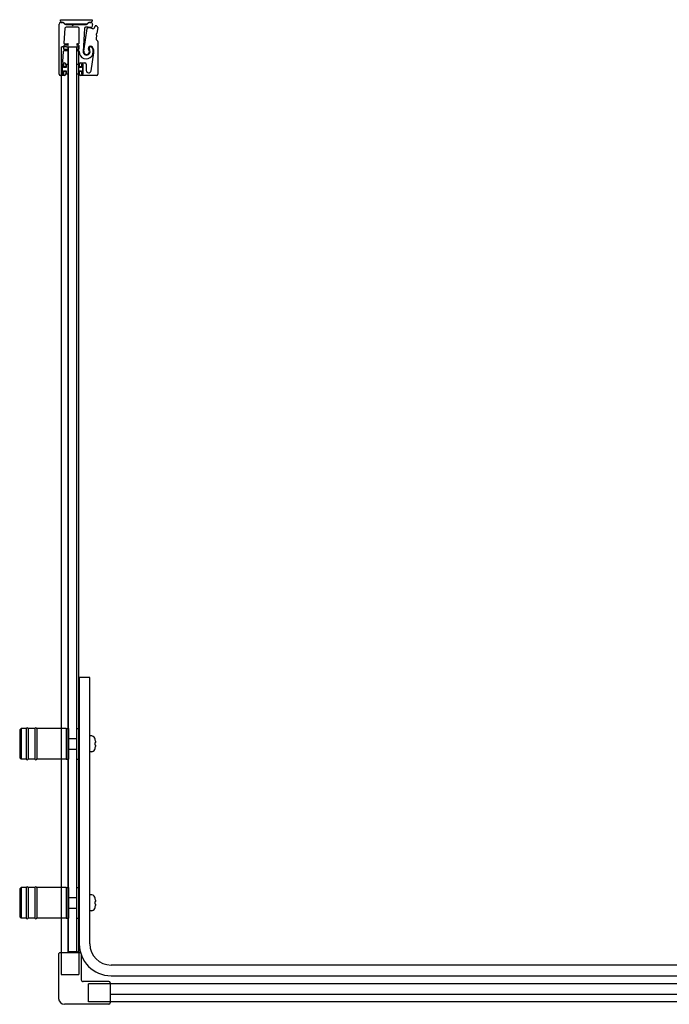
# Model space of a CAD drawing. Header units: millimetres. Extents: x 4147.41 to 4148.62, y 3827.31 to 3828.05.
# Tile 1 of 2: x 4147.41 to 4147.9, y 3827.31 to 3828.05. Entities that reach past the tile are written whole.
import ezdxf

# ---------------------------------------------------------------- set-up
doc = ezdxf.new("R2010")
doc.units = ezdxf.units.MM
doc.layers.add('SANINDUSA', color=3, linetype='Continuous')

msp = doc.modelspace()

# ---------------------------------------------------------------- linework, layer by layer
at = {"layer": 'SANINDUSA'}
for p, q in [((4147.44044, 3828.0504), (4147.46438, 3828.0504)), ((4147.44044, 3828.0494), (4147.44044, 3828.0504)), ((4147.46438, 3828.0504), (4147.46438, 3828.0494)), ((4147.43945, 3828.00932), (4147.43945, 3828.04707)), ((4147.4407, 3828.04832), (4147.44217, 3828.04832)), ((4147.44217, 3828.0484), (4147.44144, 3828.0484)), ((4147.44287, 3828.04803), (4147.44377, 3828.04712)), ((4147.4439, 3828.04389), (4147.44311, 3828.0328)), ((4147.44403, 3828.04711), (4147.44312, 3828.04801)), ((4147.44448, 3828.04683), (4147.44869, 3828.04683)), ((4147.46007, 3828.04692), (4147.44449, 3828.04692)), ((4147.45358, 3828.04482), (4147.44489, 3828.04482)), ((4147.44887, 3828.04675), (4147.44935, 3828.04627)), ((4147.45005, 3828.04627), (4147.45053, 3828.04675)), ((4147.45071, 3828.04683), (4147.46007, 3828.04683)), ((4147.45458, 3828.03276), (4147.45458, 3828.04382)), ((4147.45855, 3828.0438), (4147.45764, 3828.02641)), ((4147.45815, 3828.02658), (4147.46069, 3828.0438)), ((4147.46144, 3828.048), (4147.46053, 3828.04711)), ((4147.46077, 3828.04712), (4147.46169, 3828.04803)), ((4147.46338, 3828.0484), (4147.46239, 3828.0484)), ((4147.46239, 3828.04833), (4147.46239, 3828.04833)), ((4147.46239, 3828.04833), (4147.46339, 3828.04833)), ((4147.46461, 3828.04682), (4147.46419, 3828.04483)), ((4147.46627, 3828.04427), (4147.46665, 3828.04552)), ((4147.46865, 3828.04449), (4147.46805, 3828.04018)), ((4147.46784, 3828.0387), (4147.46744, 3828.03584)), ((4147.46751, 3828.03929), (4147.46778, 3828.03892)), ((4147.46793, 3828.03998), (4147.46757, 3828.03971)), ((4147.46758, 3828.03542), (4147.46849, 3828.03452)), ((4147.44092, 3828.02979), (4147.44092, 3827.34617)), ((4147.44092, 3828.02979), (4147.44192, 3828.02979)), ((4147.44512, 3828.02979), (4147.44192, 3828.02979)), ((4147.44295, 3828.0306), (4147.44281, 3828.0286)), ((4147.446, 3828.02686), (4147.44316, 3828.02686)), ((4147.44331, 3828.02806), (4147.446, 3828.02806)), ((4147.446, 3828.03106), (4147.44345, 3828.03106)), ((4147.44361, 3828.03226), (4147.446, 3828.03226)), ((4147.44512, 3828.02979), (4147.44612, 3828.02979)), ((4147.44642, 3828.02979), (4147.44612, 3828.02979)), ((4147.44642, 3827.34679), (4147.44642, 3828.02979)), ((4147.44642, 3828.02979), (4147.45298, 3828.02979)), ((4147.4467, 3827.34679), (4147.4467, 3828.02979)), ((4147.4467, 3828.02979), (4147.4527, 3828.02979)), ((4147.4527, 3828.02979), (4147.4527, 3827.34679)), ((4147.45298, 3827.34679), (4147.45298, 3828.02979)), ((4147.45332, 3828.02979), (4147.45298, 3828.02979)), ((4147.45332, 3828.02979), (4147.45382, 3828.02979)), ((4147.4534, 3828.03226), (4147.45408, 3828.03226)), ((4147.45408, 3828.03106), (4147.4534, 3828.03106)), ((4147.4534, 3828.02806), (4147.45408, 3828.02806)), ((4147.45408, 3828.02686), (4147.4534, 3828.02686)), ((4147.45417, 3828.02979), (4147.45382, 3828.02979)), ((4147.45417, 3828.02979), (4147.45447, 3828.02979)), ((4147.45447, 3827.34679), (4147.45447, 3828.02979)), ((4147.45458, 3828.02856), (4147.45458, 3828.03056)), ((4147.46878, 3828.03381), (4147.46878, 3828.00932)), ((4147.44266, 3828.0264), (4147.44212, 3828.01889)), ((4147.46359, 3828.01187), (4147.46572, 3828.02532)), ((4147.44175, 3828.01652), (4147.44175, 3828.00962)), ((4147.4429, 3828.01657), (4147.4419, 3828.01657)), ((4147.4419, 3828.01657), (4147.4419, 3828.00957)), ((4147.44275, 3828.01682), (4147.44205, 3828.01682)), ((4147.4429, 3828.01432), (4147.4429, 3828.01657)), ((4147.4449, 3828.01432), (4147.4429, 3828.01432)), ((4147.4429, 3828.01182), (4147.4449, 3828.01182)), ((4147.4429, 3828.00957), (4147.4429, 3828.01182)), ((4147.44305, 3828.01502), (4147.44305, 3828.01652)), ((4147.44312, 3828.01782), (4147.44345, 3828.01782)), ((4147.44415, 3828.01472), (4147.44335, 3828.01472)), ((4147.44445, 3828.01682), (4147.44445, 3828.01502)), ((4147.4467, 3828.01657), (4147.4449, 3828.01657)), ((4147.4449, 3828.01657), (4147.4449, 3828.01432)), ((4147.4449, 3828.01182), (4147.4449, 3828.00957)), ((4147.4467, 3828.00957), (4147.4467, 3828.01657)), ((4147.4527, 3828.01657), (4147.4527, 3828.00957)), ((4147.4545, 3828.01657), (4147.4527, 3828.01657)), ((4147.4545, 3828.01432), (4147.4545, 3828.01657)), ((4147.4565, 3828.01432), (4147.4545, 3828.01432)), ((4147.4545, 3828.00957), (4147.4545, 3828.01182)), ((4147.4545, 3828.01182), (4147.4565, 3828.01182)), ((4147.45495, 3828.01502), (4147.45495, 3828.01682)), ((4147.45605, 3828.01472), (4147.45525, 3828.01472)), ((4147.45595, 3828.01782), (4147.45895, 3828.01782)), ((4147.45635, 3828.01652), (4147.45635, 3828.01502)), ((4147.4575, 3828.01657), (4147.4565, 3828.01657)), ((4147.4565, 3828.01657), (4147.4565, 3828.01432)), ((4147.4565, 3828.01182), (4147.4565, 3828.00957)), ((4147.45735, 3828.01682), (4147.45665, 3828.01682)), ((4147.4575, 3828.00957), (4147.4575, 3828.01657)), ((4147.45765, 3828.00962), (4147.45765, 3828.01652)), ((4147.45995, 3828.01682), (4147.45995, 3828.01215)), ((4147.44345, 3828.00832), (4147.44045, 3828.00832)), ((4147.4419, 3828.00957), (4147.4429, 3828.00957)), ((4147.44205, 3828.00932), (4147.44275, 3828.00932)), ((4147.44305, 3828.00962), (4147.44305, 3828.01112)), ((4147.44335, 3828.01142), (4147.44415, 3828.01142)), ((4147.44445, 3828.01112), (4147.44445, 3828.00932)), ((4147.4449, 3828.00957), (4147.4467, 3828.00957)), ((4147.4527, 3828.00957), (4147.4545, 3828.00957)), ((4147.45495, 3828.00932), (4147.45495, 3828.01112)), ((4147.45525, 3828.01142), (4147.45605, 3828.01142)), ((4147.46778, 3828.00832), (4147.45595, 3828.00832)), ((4147.45635, 3828.01112), (4147.45635, 3828.00962)), ((4147.4565, 3828.00957), (4147.4575, 3828.00957)), ((4147.45665, 3828.00932), (4147.45735, 3828.00932)), ((4147.4547, 3827.55379), (4147.4547, 3827.35279)), ((4147.4627, 3827.55379), (4147.4547, 3827.55379)), ((4147.4627, 3827.35279), (4147.4627, 3827.55379)), ((4147.4097, 3827.51429), (4147.4107, 3827.51529)), ((4147.4097, 3827.51429), (4147.4097, 3827.49329)), ((4147.4107, 3827.51529), (4147.4107, 3827.49229)), ((4147.4147, 3827.51529), (4147.4107, 3827.51529)), ((4147.4147, 3827.51529), (4147.4147, 3827.49229)), ((4147.4162, 3827.51529), (4147.4162, 3827.49229)), ((4147.4212, 3827.51529), (4147.4162, 3827.51529)), ((4147.4212, 3827.51529), (4147.4212, 3827.49229)), ((4147.4227, 3827.51529), (4147.4227, 3827.49229)), ((4147.4447, 3827.51529), (4147.4227, 3827.51529)), ((4147.4447, 3827.51529), (4147.4447, 3827.49229)), ((4147.4447, 3827.51529), (4147.4447, 3827.49229)), ((4147.4447, 3827.51529), (4147.4467, 3827.51529)), ((4147.4467, 3827.51529), (4147.4467, 3827.49229)), ((4147.4527, 3827.51529), (4147.4527, 3827.49229)), ((4147.4527, 3827.51529), (4147.4547, 3827.51529)), ((4147.447, 3827.50779), (4147.4527, 3827.50779)), ((4147.46433, 3827.50973), (4147.4627, 3827.50979)), ((4147.46669, 3827.50724), (4147.46664, 3827.5072)), ((4147.447, 3827.49979), (4147.4527, 3827.49979)), ((4147.4672, 3827.50479), (4147.46664, 3827.50479)), ((4147.46664, 3827.50279), (4147.4672, 3827.50279)), ((4147.46664, 3827.50037), (4147.46669, 3827.50034)), ((4147.4097, 3827.49329), (4147.4107, 3827.49229)), ((4147.4147, 3827.49229), (4147.4107, 3827.49229)), ((4147.4212, 3827.49229), (4147.4162, 3827.49229)), ((4147.4447, 3827.49229), (4147.4227, 3827.49229)), ((4147.4447, 3827.49229), (4147.4467, 3827.49229)), ((4147.4527, 3827.49229), (4147.4547, 3827.49229)), ((4147.46433, 3827.49784), (4147.4627, 3827.49779)), ((4147.4097, 3827.39429), (4147.4107, 3827.39529)), ((4147.4107, 3827.39529), (4147.4107, 3827.37229)), ((4147.4147, 3827.39529), (4147.4107, 3827.39529)), ((4147.4147, 3827.39529), (4147.4147, 3827.37229)), ((4147.4162, 3827.39529), (4147.4162, 3827.37229)), ((4147.4212, 3827.39529), (4147.4162, 3827.39529)), ((4147.4212, 3827.39529), (4147.4212, 3827.37229)), ((4147.4227, 3827.39529), (4147.4227, 3827.37229)), ((4147.4447, 3827.39529), (4147.4227, 3827.39529)), ((4147.4447, 3827.39529), (4147.4447, 3827.37229)), ((4147.4447, 3827.39529), (4147.4447, 3827.37229)), ((4147.4447, 3827.39529), (4147.4467, 3827.39529)), ((4147.4467, 3827.39529), (4147.4467, 3827.37229)), ((4147.4527, 3827.39529), (4147.4527, 3827.37229)), ((4147.4527, 3827.39529), (4147.4547, 3827.39529)), ((4147.4097, 3827.39429), (4147.4097, 3827.37329)), ((4147.447, 3827.38779), (4147.4527, 3827.38779)), ((4147.46433, 3827.38973), (4147.4627, 3827.38979)), ((4147.46669, 3827.38724), (4147.46664, 3827.3872)), ((4147.4672, 3827.38479), (4147.46664, 3827.38479)), ((4147.46664, 3827.38279), (4147.4672, 3827.38279)), ((4147.46664, 3827.38037), (4147.46669, 3827.38034)), ((4147.4097, 3827.37329), (4147.4107, 3827.37229)), ((4147.447, 3827.37979), (4147.4527, 3827.37979)), ((4147.46433, 3827.37784), (4147.4627, 3827.37779)), ((4147.4147, 3827.37229), (4147.4107, 3827.37229)), ((4147.4212, 3827.37229), (4147.4162, 3827.37229)), ((4147.4447, 3827.37229), (4147.4227, 3827.37229)), ((4147.4447, 3827.37229), (4147.4467, 3827.37229)), ((4147.4527, 3827.37229), (4147.4547, 3827.37229)), ((4147.43912, 3827.34517), (4147.43912, 3827.31167)), ((4147.44012, 3827.34617), (4147.45527, 3827.34617)), ((4147.45298, 3827.34679), (4147.44642, 3827.34679)), ((4147.44643, 3827.34617), (4147.44643, 3827.34679)), ((4147.4527, 3827.34679), (4147.4467, 3827.34679)), ((4147.45332, 3827.34679), (4147.45298, 3827.34679)), ((4147.45332, 3827.34679), (4147.45382, 3827.34679)), ((4147.45417, 3827.34679), (4147.45382, 3827.34679)), ((4147.45417, 3827.34679), (4147.45447, 3827.34679)), ((4147.45447, 3827.34679), (4147.45447, 3827.34617)), ((4147.45627, 3827.34517), (4147.45627, 3827.32582)), ((4148.55658, 3827.33679), (4147.4787, 3827.33679)), ((4147.4787, 3827.32879), (4148.55658, 3827.32879)), ((4147.47712, 3827.32432), (4147.45777, 3827.32432)), ((4147.47812, 3827.32332), (4147.47812, 3827.30817)), ((4147.88658, 3827.32253), (4147.47812, 3827.32253)), ((4148.59658, 3827.32253), (4147.68658, 3827.32253)), ((4147.88658, 3827.31449), (4147.47812, 3827.31449)), ((4148.59658, 3827.31447), (4147.68658, 3827.31447)), ((4147.47712, 3827.30717), (4147.44362, 3827.30717)), ((4148.59658, 3827.30898), (4147.47812, 3827.30898))]:
    msp.add_line(p, q, dxfattribs=at)
at = {"layer": 'SANINDUSA', "ltscale": 10}
for p, q in [((4147.44092, 3827.34617), (4147.44092, 3827.32979)), ((4147.45447, 3827.34617), (4147.45447, 3827.32979)), ((4147.44092, 3827.32979), (4147.45447, 3827.32979)), ((4147.46174, 3827.30897), (4147.46174, 3827.32252)), ((4147.47812, 3827.32252), (4147.46174, 3827.32252)), ((4147.47812, 3827.30897), (4147.46174, 3827.30897))]:
    msp.add_line(p, q, dxfattribs=at)
at = {"layer": 'SANINDUSA'}
for centre, radius, start, end in [((4147.44144, 3828.0494), 0.001, 180, 270), ((4147.46338, 3828.0494), 0.001, 270, 0), ((4147.4407, 3828.04707), 0.00125, 90, 180), ((4147.44217, 3828.04705), 0.00135, 45.4448, 90), ((4147.44216, 3828.04732), 0.001, 44.9107, 89.4659), ((4147.44448, 3828.04783), 0.001, 224.9107, 270), ((4147.44489, 3828.04382), 0.001, 90, 175.94302), ((4147.44449, 3828.04757), 0.00065, 225.4448, 270), ((4147.44869, 3828.04658), 0.00025, 45, 90), ((4147.4497, 3828.04663), 0.0005, 225, 315), ((4147.45071, 3828.04658), 0.00025, 90, 135), ((4147.45358, 3828.04382), 0.001, 0, 90), ((4147.45955, 3828.04374), 0.001, 92.24985, 177), ((4147.46023, 3828.02627), 0.01849, 79.46815, 92.24985), ((4147.46007, 3828.04783), 0.001, 270, 315), ((4147.46007, 3828.04757), 0.00065, 270, 314.38239), ((4147.46119, 3828.04373), 0.0005, 86.87429, 171.62444), ((4147.46023, 3828.02627), 0.01799, 74.46815, 86.87429), ((4147.46239, 3828.04705), 0.00135, 90, 135), ((4147.46239, 3828.04733), 0.001, 90, 135), ((4147.46339, 3828.04708), 0.00125, 347.95912, 90), ((4147.4637, 3828.04494), 0.0005, 259.46815, 347.95912), ((4147.46532, 3828.04456), 0.001, 254.46815, 342.95912), ((4147.46713, 3828.04537), 0.0005, 70.1363, 162.95912), ((4147.46023, 3828.02627), 0.02081, 67.95837, 70.1363), ((4147.46766, 3828.04463), 0.001, 352, 67.95837), ((4147.46793, 3828.03577), 0.0005, 172, 225), ((4147.46775, 3828.03947), 0.0003, 127, 217), ((4147.46754, 3828.03874), 0.0003, 352, 37), ((4147.46775, 3828.04022), 0.0003, 307, 352), ((4147.46778, 3828.03381), 0.001, 0, 45), ((4147.44316, 3828.02636), 0.0005, 90, 175.94302), ((4147.44331, 3828.02856), 0.0005, 175.94302, 270), ((4147.44345, 3828.03056), 0.0005, 90, 175.94302), ((4147.44361, 3828.03276), 0.0005, 175.94302, 270), ((4147.446, 3828.03166), 0.0006, 270, 90), ((4147.446, 3828.02746), 0.0006, 270, 90), ((4147.4534, 3828.03166), 0.0006, 90, 270), ((4147.4534, 3828.02746), 0.0006, 90, 270), ((4147.45408, 3828.03276), 0.0005, 270, 0), ((4147.45408, 3828.03056), 0.0005, 0, 90), ((4147.45408, 3828.02856), 0.0005, 270, 0), ((4147.45408, 3828.02636), 0.0005, 358.37906, 90), ((4147.45996, 3828.02619), 0.00537, 178.37906, 34.62628), ((4147.46023, 3828.02627), 0.0026, 177, 36.02172), ((4147.46023, 3828.02627), 0.0021, 171.62444, 37.81512), ((4147.46329, 3828.02864), 0.00177, 34.46929, 217.81512), ((4147.46335, 3828.02854), 0.00125, 34.62628, 216.02172), ((4147.45981, 3828.02626), 0.00598, 351.00614, 34.46929), ((4147.44205, 3828.01652), 0.0003, 90, 180), ((4147.44312, 3828.01882), 0.001, 175.94302, 270), ((4147.44275, 3828.01652), 0.0003, 0, 90), ((4147.44335, 3828.01502), 0.0003, 180, 270), ((4147.44345, 3828.01682), 0.001, 0, 90), ((4147.44415, 3828.01502), 0.0003, 270, 0), ((4147.45595, 3828.01682), 0.001, 90, 180), ((4147.45525, 3828.01502), 0.0003, 180, 270), ((4147.45605, 3828.01502), 0.0003, 270, 0), ((4147.45665, 3828.01652), 0.0003, 90, 180), ((4147.45735, 3828.01652), 0.0003, 0, 90), ((4147.45895, 3828.01682), 0.001, 0, 90), ((4147.46178, 3828.01215), 0.00183, 180, 351.00614), ((4147.44045, 3828.00932), 0.001, 180, 270), ((4147.44205, 3828.00962), 0.0003, 180, 270), ((4147.44275, 3828.00962), 0.0003, 270, 0), ((4147.44335, 3828.01112), 0.0003, 90, 180), ((4147.44345, 3828.00932), 0.001, 270, 0), ((4147.44415, 3828.01112), 0.0003, 0, 90), ((4147.45525, 3828.01112), 0.0003, 90, 180), ((4147.45595, 3828.00932), 0.001, 180, 270), ((4147.45605, 3828.01112), 0.0003, 0, 90), ((4147.45665, 3828.00962), 0.0003, 180, 270), ((4147.45735, 3828.00962), 0.0003, 270, 0), ((4147.46778, 3828.00932), 0.001, 270, 0), ((4147.41545, 3827.51504), 0.00075, 0, 180), ((4147.42195, 3827.51504), 0.00075, 0, 180), ((4147.447, 3827.50749), 0.0003, 90, 180), ((4147.46426, 3827.50773), 0.002, 29.54044, 88), ((4147.4573, 3827.50379), 0.01, 20.1818, 29.54044), ((4147.4573, 3827.50379), 0.00995, 5.76818, 20.08396), ((4147.447, 3827.50009), 0.0003, 180, 270), ((4147.46426, 3827.49984), 0.002, 272, 330.45956), ((4147.4573, 3827.50379), 0.01, 330.45956, 339.8182), ((4147.4573, 3827.50379), 0.00995, 339.91604, 354.23182), ((4147.41545, 3827.49254), 0.00075, 180, 0), ((4147.42195, 3827.49254), 0.00075, 180, 0), ((4147.41545, 3827.39504), 0.00075, 0, 180), ((4147.42195, 3827.39504), 0.00075, 0, 180), ((4147.447, 3827.38749), 0.0003, 90, 180), ((4147.46426, 3827.38773), 0.002, 29.54044, 88), ((4147.4573, 3827.38379), 0.01, 20.1818, 29.54044), ((4147.447, 3827.38009), 0.0003, 180, 270), ((4147.4573, 3827.38379), 0.01, 330.45956, 339.8182), ((4147.4573, 3827.38379), 0.00995, 5.76818, 20.08396), ((4147.4573, 3827.38379), 0.00995, 339.91604, 354.23182), ((4147.41545, 3827.37254), 0.00075, 180, 0), ((4147.42195, 3827.37254), 0.00075, 180, 0), ((4147.46426, 3827.37984), 0.002, 272, 330.45956), ((4147.4787, 3827.35279), 0.024, 180, 270), ((4147.4787, 3827.35279), 0.016, 180, 270), ((4147.44012, 3827.34517), 0.001, 90, 180), ((4147.45527, 3827.34517), 0.001, 0, 90), ((4147.45777, 3827.32582), 0.0015, 180, 270), ((4147.47712, 3827.32332), 0.001, 0, 90), ((4147.44362, 3827.31167), 0.0045, 180, 270), ((4147.47712, 3827.30817), 0.001, 270, 0)]:
    msp.add_arc(centre, radius, start, end, dxfattribs=at)
for centre in [(4147.45931, 3827.50379), (4147.45931, 3827.38379)]:
    msp.add_ellipse(centre, major_axis=(0, -0.00947), ratio=0.778226, start_param=1.465014, end_param=1.676579, dxfattribs=at)

doc.saveas('drawing.dxf')
